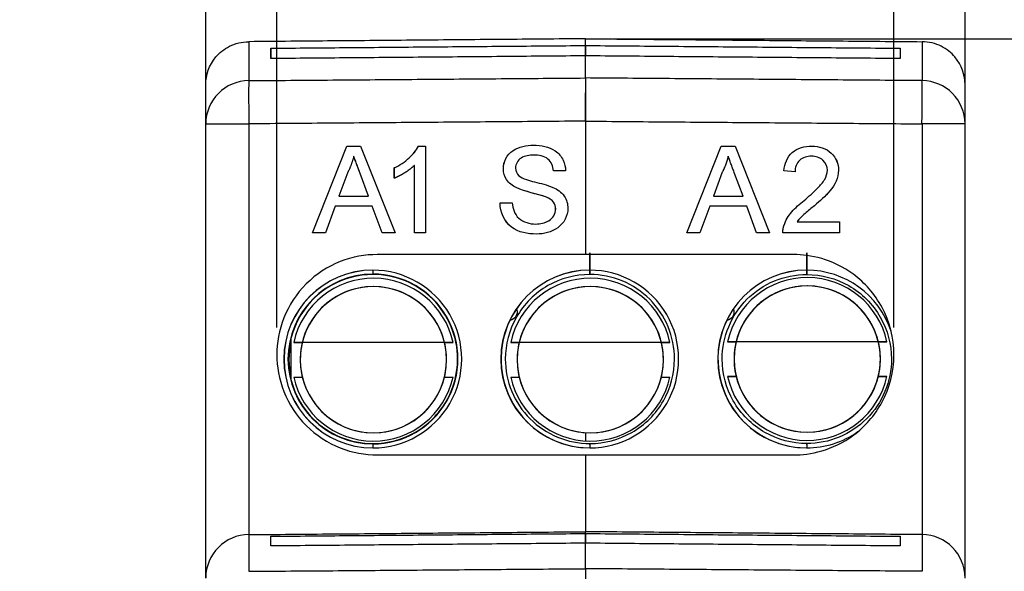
# Model space of a CAD drawing. Header units: millimetres. Extents: x 21 to 304, y 64 to 201.
# Tile 18 of 20: x 237 to 260, y 163 to 176. Entities that reach past the tile are written whole.
import ezdxf

# ---------------------------------------------------------------- set-up
doc = ezdxf.new("R2010")
doc.units = ezdxf.units.MM
doc.header["$MEASUREMENT"] = 0
doc.layers.get('0').update_dxf_attribs({"linetype": 'CONTINUOUS'})
doc.layers.get('Defpoints').update_dxf_attribs({"linetype": 'CONTINUOUS'})
doc.layers.add('View', color=7, linetype='CONTINUOUS')
doc.styles.get("Standard").update_dxf_attribs({"font": 'arial.ttf'})
doc.dimstyles.new('STANDARD2', dxfattribs={"dimscale": 0, "dimtxt": 3, "dimasz": 2.5, "dimexe": 1.25, "dimexo": 0.625, "dimtad": 0, "dimtih": 1, "dimtoh": 1, "dimdsep": 46, "dimtxsty": 'STANDARD', "dimcen": 2.5, "dimadec": 0, "dimazin": 0, "dimtfac": 1, "dimtmove": 0, "dimatfit": 3, "dimfxl": 1, "dimarcsym": 0})

# ---------------------------------------------------------------- blocks, each defined once
blk = doc.blocks.new('*D1')
at = {"color": 0, "linetype": 'ByBlock', "lineweight": -2}
for p, q in [((241.249, 174.185), (241.249, 191.807)), ((258.749, 174.185), (258.749, 191.807)), ((241.249, 190.557), (238.749, 190.557)), ((256.249, 190.557), (243.749, 190.557)), ((243.749, 190.557), (256.249, 190.557))]:
    blk.add_line(p, q, dxfattribs=at)
at = {"color": 0}
for points in [[(243.749, 190.973), (243.749, 190.14), (241.249, 190.557)], [(256.249, 190.14), (256.249, 190.973), (258.749, 190.557)]]:
    blk.add_solid(points, dxfattribs=at)
at = {"layer": 'Defpoints', "color": 0}
for p in [(241.249, 190.557), (241.249, 173.56), (258.749, 173.56)]:
    blk.add_point(p, dxfattribs=at)
at = {"color": 0, "linetype": 'ByBlock', "insert": (226.125, 190.557), "char_height": 3, "attachment_point": 5}
blk.add_mtext('0.689 [17.50]', dxfattribs=at)
blk = doc.blocks.new('*D2')
at = {"color": 0, "linetype": 'ByBlock', "lineweight": -2}
for p, q in [((242.888, 168.857), (242.888, 183.466)), ((257.11, 168.857), (257.11, 183.466)), ((242.888, 182.216), (240.388, 182.216)), ((254.61, 182.216), (245.388, 182.216)), ((245.388, 182.216), (254.61, 182.216))]:
    blk.add_line(p, q, dxfattribs=at)
at = {"color": 0}
for points in [[(245.388, 182.632), (245.388, 181.799), (242.888, 182.216)], [(254.61, 181.799), (254.61, 182.632), (257.11, 182.216)]]:
    blk.add_solid(points, dxfattribs=at)
at = {"layer": 'Defpoints', "color": 0}
for p in [(242.888, 182.216), (242.888, 168.232), (257.11, 168.232)]:
    blk.add_point(p, dxfattribs=at)
at = {"color": 0, "linetype": 'ByBlock', "insert": (227.764, 182.216), "char_height": 3, "attachment_point": 5}
blk.add_mtext('0.560 [14.22]', dxfattribs=at)
blk = doc.blocks.new('*D3')
at = {"color": 0, "linetype": 'ByBlock', "lineweight": -2}
for p, q in [((250.624, 175.524), (294.079, 175.524)), ((292.829, 173.024), (292.829, 140.462)), ((292.829, 88.073), (292.829, 135.369)), ((250.624, 85.573), (294.079, 85.573))]:
    blk.add_line(p, q, dxfattribs=at)
at = {"color": 0}
for points in [[(293.246, 173.024), (292.412, 173.024), (292.829, 175.524)], [(292.412, 88.073), (293.246, 88.073), (292.829, 85.573)]]:
    blk.add_solid(points, dxfattribs=at)
at = {"layer": 'Defpoints', "color": 0}
for p in [(249.999, 175.524), (249.999, 85.573), (292.829, 85.573)]:
    blk.add_point(p, dxfattribs=at)
at = {"color": 0, "linetype": 'ByBlock', "insert": (292.829, 137.915), "char_height": 3, "attachment_point": 5}
blk.add_mtext('3.541 [89.95]', dxfattribs=at)

msp = doc.modelspace()

# ---------------------------------------------------------------- linework, layer by layer
at = {"layer": 'View'}
for p, q in [((242.747, 175.305), (242.747, 175.066)), ((249.999, 175.129), (249.999, 175.368)), ((249.999, 175.368), (249.999, 175.129)), ((257.251, 175.305), (257.251, 175.066)), ((249.999, 173.622), (249.999, 170.543)), ((249.999, 173.622), (249.999, 170.543)), ((241.249, 163.077), (241.249, 173.56)), ((242.24, 173.56), (242.24, 164.081)), ((257.758, 173.56), (257.758, 164.081)), ((258.749, 163.077), (258.749, 173.56)), ((243.706, 171.043), (244.5, 173.043)), ((243.707, 171.043), (244.501, 173.043)), ((244.5, 173.043), (244.819, 173.043)), ((244.501, 173.043), (244.819, 173.043)), ((244.819, 173.043), (245.613, 171.043)), ((246.148, 173.043), (246.313, 173.043)), ((246.149, 173.043), (246.313, 173.043)), ((246.313, 173.043), (246.313, 171.043)), ((252.338, 171.043), (253.132, 173.043)), ((253.132, 173.043), (253.45, 173.043)), ((253.132, 173.043), (253.449, 173.043)), ((253.449, 173.043), (254.243, 171.043)), ((253.45, 173.043), (254.244, 171.043)), ((244.66, 172.812), (244.659, 172.812)), ((248.814, 172.838), (248.814, 172.838)), ((253.29, 172.812), (253.291, 172.812)), ((255.211, 172.812), (255.211, 172.812)), ((245.595, 172.307), (245.595, 172.543)), ((245.596, 172.543), (245.595, 172.543)), ((245.596, 172.307), (245.596, 172.543)), ((246.057, 171.043), (246.057, 172.602)), ((246.058, 172.602), (246.057, 172.602)), ((246.058, 171.043), (246.058, 172.602)), ((248.109, 172.521), (248.108, 172.521)), ((255.832, 172.491), (255.832, 172.491)), ((244.523, 172.443), (244.318, 171.889)), ((245.001, 171.889), (244.806, 172.415)), ((244.807, 172.415), (244.806, 172.415)), ((245.002, 171.889), (244.807, 172.415)), ((249.544, 172.479), (249.262, 172.479)), ((249.544, 172.479), (249.263, 172.479)), ((253.153, 172.443), (252.949, 171.889)), ((253.154, 172.443), (252.95, 171.889)), ((253.153, 172.443), (253.154, 172.443)), ((253.632, 171.889), (253.438, 172.415)), ((254.832, 172.454), (254.576, 172.479)), ((248.404, 172.089), (248.403, 172.089)), ((244.318, 171.889), (245.001, 171.889)), ((245.002, 171.889), (245.001, 171.889)), ((249.101, 171.867), (249.1, 171.867)), ((252.949, 171.889), (252.95, 171.889)), ((252.95, 171.889), (253.632, 171.889)), ((244.233, 171.659), (244.006, 171.043)), ((245.086, 171.659), (244.233, 171.659)), ((245.313, 171.043), (245.086, 171.659)), ((245.087, 171.659), (245.086, 171.659)), ((245.314, 171.043), (245.087, 171.659)), ((248.031, 171.736), (248.313, 171.736)), ((248.032, 171.736), (248.313, 171.736)), ((249.314, 171.597), (249.313, 171.597)), ((252.864, 171.659), (252.636, 171.043)), ((252.865, 171.659), (252.637, 171.043)), ((252.864, 171.659), (252.865, 171.659)), ((253.717, 171.659), (252.865, 171.659)), ((253.945, 171.043), (253.717, 171.659)), ((255.277, 171.671), (255.278, 171.671)), ((248.857, 171.248), (248.856, 171.248)), ((254.879, 171.3), (254.88, 171.3)), ((254.88, 171.3), (255.858, 171.3)), ((255.857, 171.3), (255.857, 171.043)), ((255.858, 171.3), (255.858, 171.043)), ((244.006, 171.043), (243.706, 171.043)), ((244.006, 171.043), (243.707, 171.043)), ((245.613, 171.043), (245.313, 171.043)), ((245.613, 171.043), (245.314, 171.043)), ((246.313, 171.043), (246.057, 171.043)), ((246.313, 171.043), (246.058, 171.043)), ((252.637, 171.043), (252.338, 171.043)), ((252.636, 171.043), (252.338, 171.043)), ((254.244, 171.043), (253.945, 171.043)), ((254.243, 171.043), (253.945, 171.043)), ((255.858, 171.043), (254.55, 171.043)), ((255.857, 171.043), (254.55, 171.043)), ((249.999, 170.543), (245.199, 170.543)), ((254.799, 170.543), (249.999, 170.543)), ((243.208, 168.518), (243.213, 168.518)), ((243.208, 168.518), (243.213, 168.518)), ((243.208, 168.518), (243.213, 168.518)), ((243.213, 168.612), (243.213, 167.654)), ((243.213, 168.612), (243.213, 167.654)), ((243.213, 168.612), (243.213, 167.654)), ((243.473, 168.518), (243.277, 168.518)), ((243.473, 168.518), (243.277, 168.518)), ((243.473, 168.518), (243.277, 168.518)), ((246.751, 168.518), (243.473, 168.518)), ((246.751, 168.518), (243.473, 168.518)), ((246.751, 168.518), (243.473, 168.518)), ((246.949, 168.518), (246.751, 168.518)), ((246.949, 168.518), (246.751, 168.518)), ((246.949, 168.518), (246.751, 168.518)), ((248.473, 168.518), (248.277, 168.518)), ((248.473, 168.518), (248.277, 168.518)), ((248.473, 168.518), (248.277, 168.518)), ((251.751, 168.518), (248.473, 168.518)), ((251.751, 168.518), (248.473, 168.518)), ((251.751, 168.518), (248.473, 168.518)), ((251.948, 168.518), (251.751, 168.518)), ((251.948, 168.518), (251.751, 168.518)), ((251.948, 168.518), (251.751, 168.518)), ((253.473, 168.533), (253.277, 168.533)), ((253.473, 168.533), (253.277, 168.533)), ((253.473, 168.533), (253.277, 168.533)), ((256.75, 168.533), (253.473, 168.533)), ((256.75, 168.533), (253.473, 168.533)), ((256.75, 168.533), (253.473, 168.533)), ((256.948, 168.533), (256.75, 168.533)), ((256.948, 168.533), (256.75, 168.533)), ((256.948, 168.533), (256.75, 168.533)), ((243.208, 167.718), (243.213, 167.718)), ((243.208, 167.718), (243.213, 167.718)), ((243.208, 167.718), (243.213, 167.718)), ((243.277, 167.718), (243.473, 167.718)), ((243.277, 167.718), (243.473, 167.718)), ((246.751, 167.718), (246.949, 167.718)), ((246.751, 167.718), (246.949, 167.718)), ((248.277, 167.718), (248.473, 167.718)), ((248.277, 167.718), (248.473, 167.718)), ((251.751, 167.718), (251.948, 167.718)), ((251.751, 167.718), (251.948, 167.718)), ((253.277, 167.733), (253.473, 167.733)), ((253.277, 167.733), (253.473, 167.733)), ((256.75, 167.733), (256.948, 167.733)), ((256.75, 167.733), (256.948, 167.733)), ((249.999, 166.435), (249.999, 166.243)), ((249.999, 166.435), (249.999, 166.243)), ((245.099, 166.083), (245.099, 166.083)), ((245.099, 166.083), (245.099, 166.083)), ((245.199, 165.92), (249.999, 165.92)), ((249.999, 165.92), (254.799, 165.92)), ((249.999, 165.92), (249.999, 164.148)), ((249.999, 165.92), (249.999, 164.148)), ((250.099, 166.083), (250.099, 166.083)), ((250.099, 166.083), (250.099, 166.083)), ((255.099, 166.083), (255.099, 166.083)), ((255.099, 166.083), (255.099, 166.083)), ((242.24, 164.081), (249.999, 164.148)), ((257.758, 164.081), (249.999, 164.148)), ((249.999, 163.883), (249.999, 164.107)), ((249.999, 164.107), (249.999, 163.883))]:
    msp.add_line(p, q, dxfattribs=at)
for centre, start, end in [((242.249, 163.081), 90.5, 180), ((257.749, 163.081), 0, 89.5)]:
    msp.add_arc(centre, 1, start, end, dxfattribs=at)
for centre, major_axis, ratio, start_param, end_param in [((242.249, 173.56), (1, 0), 0.997184, -4.70366, -3.14159), ((242.249, 173.56), (-0.008, 1), 0.008726, -6.20812, -4.71246), ((257.749, 173.56), (0.008, 1), 0.008726, 4.71246, 6.20812), ((257.749, 173.56), (-1, 0), 0.997184, 3.14159, 4.70366), ((250.103, 170.333), (0, -0.25), 0.007854, 0, 6.28318), ((250.103, 170.333), (0, -0.25), 0.007854, 0, 6.28318), ((255.103, 170.333), (0, 0.25), 0.007854, 0, 6.28318), ((255.103, 170.333), (0, 0.25), 0.007854, 0, 6.28318), ((245.099, 168.133), (0, 2.05), 0.999969, 0, 3.14159), ((245.099, 168.133), (0, 2.05), 0.999969, 0, 3.14159), ((245.099, 168.133), (0, 2.05), 0.999969, 0, 3.14159), ((245.102, 168.133), (0, -2.05), 0.999969, -3.14102, -0.000575), ((245.102, 168.133), (0, -2.05), 0.999969, -3.14102, -0.000575), ((245.102, 168.133), (0, -2.05), 0.999969, -3.14102, -0.000575), ((245.103, 168.133), (0, 1.959), 0.999969, 0, 3.14159), ((245.103, 168.133), (0, 1.959), 0.999969, 0, 3.14159), ((245.103, 168.133), (0, 1.959), 0.999969, 0, 3.14159), ((245.113, 168.118), (0, 1.879), 0.999969, 6.27632, 7.639425), ((245.113, 168.118), (0, 1.879), 0.999969, 6.27632, 7.639425), ((245.113, 168.118), (0, 1.879), 0.999969, 6.27632, 7.639425), ((245.099, 168.133), (0, 2.05), 0.999969, 3.14159, 6.283185), ((245.099, 168.133), (0, 2.05), 0.999969, 3.14159, 6.283185), ((245.099, 168.133), (0, 2.05), 0.999969, 3.14159, 6.283185), ((245.103, 170.333), (0, -0.25), 0.007854, 5.35589, 6.02064), ((245.103, 170.333), (0, -0.25), 0.007854, 5.35589, 6.02064), ((245.103, 170.333), (0, -0.25), 0.007854, 5.35589, 6.02064), ((245.103, 170.333), (0, 0.25), 0.007854, -3.40414, -3.14159), ((245.103, 170.333), (0, 0.25), 0.007854, -3.40414, -3.14159), ((245.103, 170.333), (0, 0.25), 0.007854, -3.40414, -3.14159), ((245.103, 168.133), (0, 1.959), 0.999969, 3.14159, 6.283185), ((245.103, 168.133), (0, 1.959), 0.999969, 3.14159, 6.283185), ((245.103, 168.133), (0, 1.959), 0.999969, 3.14159, 6.283185), ((245.103, 170.333), (0, 0.25), 0.007854, -3.14159, -2.87905), ((245.103, 170.333), (0, 0.25), 0.007854, -2.21431, -2.2143), ((245.103, 170.333), (0, 0.25), 0.007854, -2.21431, -2.2143), ((245.103, 170.333), (0, 0.25), 0.007854, -2.21431, -2.2143), ((245.113, 168.118), (0, 1.879), 0.999969, 4.92695, 6.27632), ((245.113, 168.118), (0, 1.879), 0.999969, 4.92695, 6.27632), ((245.113, 168.118), (0, 1.879), 0.999969, 4.92695, 6.27632), ((250.099, 168.133), (0, 2.05), 0.999969, 0, 3.14159), ((250.099, 168.133), (0, 2.05), 0.999969, 0, 3.14159), ((250.099, 168.133), (0, 2.05), 0.999969, 0, 3.14159), ((250.102, 168.133), (0, 2.05), 0.999969, 0.000575, 3.14102), ((250.102, 168.133), (0, 2.05), 0.999969, 0.000575, 3.14102), ((250.102, 168.133), (0, 2.05), 0.999969, 0.000575, 3.14102), ((250.113, 168.118), (0, 1.879), 0.999969, 6.27632, 7.639425), ((250.113, 168.118), (0, 1.879), 0.999969, 6.27632, 7.639425), ((250.113, 168.118), (0, 1.879), 0.999969, 6.27632, 7.639425), ((250.099, 168.133), (0, 2.05), 0.999969, 3.14159, 6.283185), ((250.099, 168.133), (0, 2.05), 0.999969, 3.14159, 6.283185), ((250.099, 168.133), (0, 2.05), 0.999969, 3.14159, 6.283185), ((250.103, 170.333), (0, -0.25), 0.007854, 5.35589, 6.283185), ((250.103, 170.333), (0, -0.25), 0.007854, 0.927283, 0.927295), ((250.113, 168.118), (0, 1.879), 0.999969, 4.92695, 6.27632), ((250.113, 168.118), (0, 1.879), 0.999969, 4.92695, 6.27632), ((250.113, 168.118), (0, 1.879), 0.999969, 4.92695, 6.27632), ((255.099, 168.133), (0, 2.05), 0.999969, 0, 3.14159), ((255.099, 168.133), (0, 2.05), 0.999969, 0, 3.14159), ((255.099, 168.133), (0, 2.05), 0.999969, 0, 3.14159), ((255.101, 168.133), (0, -2.05), 0.999969, -3.14102, -0.000575), ((255.101, 168.133), (0, -2.05), 0.999969, -3.14102, -0.000575), ((255.101, 168.133), (0, -2.05), 0.999969, -3.14102, -0.000575), ((255.113, 168.133), (0, 1.879), 0.999969, 6.27632, 7.639425), ((255.113, 168.133), (0, 1.879), 0.999969, 6.27632, 7.639425), ((255.113, 168.133), (0, 1.879), 0.999969, 6.27632, 7.639425), ((255.099, 168.133), (0, 2.05), 0.999969, 5.03153, 6.283185), ((255.099, 168.133), (0, 2.05), 0.999969, 5.03153, 6.283185), ((255.099, 168.133), (0, 2.05), 0.999969, 5.03153, 6.283185), ((255.103, 170.333), (0, 0.25), 0.007854, -4.06889, -3.14159), ((255.103, 170.333), (0, 0.25), 0.007854, -2.21431, -2.2143), ((255.113, 168.133), (0, 1.879), 0.999969, 4.92695, 6.27632), ((255.113, 168.133), (0, 1.879), 0.999969, 4.92695, 6.27632), ((255.113, 168.133), (0, 1.879), 0.999969, 4.92695, 6.27632), ((245.112, 168.118), (0, -1.687), 0.999969, -4.95177, -1.33141), ((245.112, 168.118), (0, -1.687), 0.999969, -4.95177, -1.33141), ((245.112, 168.118), (0, -1.687), 0.999969, -4.95177, -1.33141), ((245.112, 168.118), (0, -1.687), 0.999969, 0, 6.28318), ((245.112, 168.118), (0, -1.687), 0.999969, 0, 6.28318), ((245.112, 168.118), (0, -1.687), 0.999969, 0, 6.28318), ((245.112, 168.118), (0, -1.687), 0.999969, 0, 6.28318), ((245.112, 168.118), (0, -1.687), 0.999969, -3.14846, -1.81018), ((245.112, 168.118), (0, -1.687), 0.999969, -3.14846, -1.81018), ((245.112, 168.118), (0, -1.687), 0.999969, -3.14846, -1.81018), ((245.112, 168.118), (0, -1.687), 0.999969, -4.473, -3.14846), ((245.112, 168.118), (0, -1.687), 0.999969, -4.473, -3.14846), ((245.112, 168.118), (0, -1.687), 0.999969, -4.473, -3.14846), ((250.112, 168.118), (0, -1.687), 0.999969, -4.95177, -1.33141), ((250.112, 168.118), (0, -1.687), 0.999969, -4.95177, -1.33141), ((250.112, 168.118), (0, -1.687), 0.999969, -4.95177, -1.33141), ((250.112, 168.118), (0, -1.687), 0.999969, 0, 6.28318), ((250.112, 168.118), (0, -1.687), 0.999969, 0, 6.28318), ((250.112, 168.118), (0, -1.687), 0.999969, 0, 6.28318), ((250.112, 168.118), (0, -1.687), 0.999969, 0, 6.28318), ((250.112, 168.118), (0, -1.687), 0.999969, -3.14846, -1.81018), ((250.112, 168.118), (0, -1.687), 0.999969, -3.14846, -1.81018), ((250.112, 168.118), (0, -1.687), 0.999969, -3.14846, -1.81018), ((250.112, 168.118), (0, -1.687), 0.999969, -4.473, -3.14846), ((250.112, 168.118), (0, -1.687), 0.999969, -4.473, -3.14846), ((250.112, 168.118), (0, -1.687), 0.999969, -4.473, -3.14846), ((255.112, 168.133), (0, -1.687), 0.999969, -4.95177, -1.33141), ((255.112, 168.133), (0, -1.687), 0.999969, -4.95177, -1.33141), ((255.112, 168.133), (0, -1.687), 0.999969, -4.92695, -1.35624), ((255.112, 168.133), (0, -1.687), 0.999969, 0, 6.28318), ((255.112, 168.133), (0, -1.687), 0.999969, 0, 6.28318), ((255.112, 168.133), (0, -1.687), 0.999969, -3.14846, -1.81018), ((255.112, 168.133), (0, -1.687), 0.999969, -3.14846, -1.81018), ((255.112, 168.133), (0, -1.687), 0.999969, -3.14846, -1.81018), ((255.112, 168.133), (0, -1.687), 0.999969, -4.473, -3.14846), ((255.112, 168.133), (0, -1.687), 0.999969, -4.473, -3.14846), ((255.112, 168.133), (0, -1.687), 0.999969, -4.473, -3.14846), ((250.105, 168.133), (0, -2.05), 0.999969, -2.01852, -0.075878), ((250.105, 168.133), (0, -2.05), 0.999969, -2.01852, -0.075878), ((255.105, 168.133), (0, 2.05), 0.999969, 1.12308, 3.06571), ((255.105, 168.133), (0, 2.05), 0.999969, 1.12308, 3.06571), ((245.118, 168.118), (0, -1.951), 0.999969, -1.77726, -1.36433), ((245.118, 168.118), (0, -1.951), 0.999969, -1.77726, -1.36433), ((245.118, 168.118), (0, -1.951), 0.999969, -1.77726, -1.36433), ((245.119, 168.118), (0, 1.968), 0.999969, 1.32032, 1.44967), ((245.119, 168.118), (0, 1.968), 0.999969, 1.32032, 1.44967), ((245.119, 168.118), (0, 1.968), 0.999969, 1.32032, 1.44967), ((245.113, 168.118), (0, 1.879), 0.999969, 1.78535, 3.13473), ((245.113, 168.118), (0, 1.879), 0.999969, 1.78535, 3.13473), ((245.113, 168.118), (0, 1.879), 0.999969, 1.78535, 3.13473), ((245.112, 168.118), (0, -1.687), 0.999969, -1.33141, 0), ((245.112, 168.118), (0, -1.687), 0.999969, -1.33141, 0), ((245.112, 168.118), (0, -1.687), 0.999969, -1.33141, 0), ((245.113, 168.118), (0, 1.879), 0.999969, 3.13473, 4.49783), ((245.113, 168.118), (0, 1.879), 0.999969, 3.13473, 4.49783), ((245.113, 168.118), (0, 1.879), 0.999969, 3.13473, 4.49783), ((245.112, 168.118), (0, -1.687), 0.999969, -6.28319, -4.95177), ((245.112, 168.118), (0, -1.687), 0.999969, -6.28319, -4.95177), ((245.112, 168.118), (0, -1.687), 0.999969, -6.28319, -4.95177), ((245.112, 168.118), (0, -1.687), 0.999969, -4.95177, -4.92695), ((250.113, 168.118), (0, 1.879), 0.999969, 1.78535, 3.13473), ((250.113, 168.118), (0, 1.879), 0.999969, 1.78535, 3.13473), ((250.113, 168.118), (0, 1.879), 0.999969, 1.78535, 3.13473), ((250.112, 168.118), (0, -1.687), 0.999969, -1.33141, 0), ((250.112, 168.118), (0, -1.687), 0.999969, -1.33141, 0), ((250.112, 168.118), (0, -1.687), 0.999969, -1.33141, 0), ((250.113, 168.118), (0, 1.879), 0.999969, 3.13473, 4.49783), ((250.113, 168.118), (0, 1.879), 0.999969, 3.13473, 4.49783), ((250.113, 168.118), (0, 1.879), 0.999969, 3.13473, 4.49783), ((250.112, 168.118), (0, -1.687), 0.999969, 0, 1.331415), ((250.112, 168.118), (0, -1.687), 0.999969, -6.28319, -4.95177), ((250.112, 168.118), (0, -1.687), 0.999969, -6.28319, -4.95177), ((250.112, 168.118), (0, -1.687), 0.999969, -4.95177, -4.92695), ((255.113, 168.133), (0, 1.879), 0.999969, 1.78535, 3.13473), ((255.113, 168.133), (0, 1.879), 0.999969, 1.78535, 3.13473), ((255.113, 168.133), (0, 1.879), 0.999969, 1.78535, 3.13473), ((255.112, 168.133), (0, -1.687), 0.999969, -1.35624, 0), ((255.112, 168.133), (0, -1.687), 0.999969, -1.33141, 0), ((255.112, 168.133), (0, -1.687), 0.999969, -1.33141, 0), ((255.113, 168.133), (0, 1.879), 0.999969, 3.13473, 4.49783), ((255.113, 168.133), (0, 1.879), 0.999969, 3.13473, 4.49783), ((255.113, 168.133), (0, 1.879), 0.999969, 3.13473, 4.49783), ((255.112, 168.133), (0, -1.687), 0.999969, 0, 1.356235), ((255.112, 168.133), (0, -1.687), 0.999969, 0, 1.331415), ((255.112, 168.133), (0, -1.687), 0.999969, 0, 1.331415), ((255.099, 168.133), (0, 2.05), 0.999969, 3.14159, 3.75555), ((255.099, 168.133), (0, 2.05), 0.999969, 3.14159, 3.75555), ((255.099, 168.133), (0, 2.05), 0.999969, 3.14159, 3.75555), ((245.103, 165.933), (0, -0.25), 0.007854, 3.40414, 4.06889), ((245.103, 165.933), (0, -0.25), 0.007854, 3.40414, 4.06889), ((245.103, 165.933), (0, -0.25), 0.007854, 3.40414, 4.06889), ((245.103, 165.933), (0, 0.25), 0.007854, 0, 0.262545), ((245.103, 165.933), (0, 0.25), 0.007854, 0, 0.262545), ((245.103, 165.933), (0, 0.25), 0.007854, 0, 0.262545), ((245.103, 165.933), (0, 0.25), 0.007854, -0.402716, 0), ((245.103, 165.933), (0, 0.25), 0.007854, -0.402716, 0), ((250.103, 165.933), (0, -0.25), 0.007854, 2.73888, 4.06889), ((250.103, 165.933), (0, -0.25), 0.007854, 2.73888, 4.06889), ((250.103, 165.933), (0, -0.25), 0.007854, 2.73888, 4.06889), ((250.103, 165.933), (0, -0.25), 0.007854, 3.14159, 4.06889), ((250.103, 165.933), (0, -0.25), 0.007854, 2.73888, 3.14159), ((255.103, 165.933), (0, 0.25), 0.007854, -0.402716, 0.927295), ((255.103, 165.933), (0, 0.25), 0.007854, -0.402716, 0.927295), ((255.103, 165.933), (0, 0.25), 0.007854, -0.402716, 0.927295), ((255.103, 165.933), (0, 0.25), 0.007854, 0, 0.927295)]:
    msp.add_ellipse(centre, major_axis=major_axis, ratio=ratio, start_param=start_param, end_param=end_param, dxfattribs=at)
for points, degree, knots in [([(241.249, 174.467), (241.249, 174.688), (241.321, 174.91), (241.483, 175.103), (241.563, 175.2), (241.668, 175.283), (241.798, 175.35), (241.928, 175.415), (242.081, 175.455), (242.24, 175.456)], 3, [0, 0, 0, 0, 0.000933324, 0.000933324, 0.000933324, 0.00139999, 0.00139999, 0.00139999, 0.00186665, 0.00186665, 0.00186665, 0.00186665]), ([(258.749, 174.467), (258.749, 174.688), (258.677, 174.91), (258.515, 175.103), (258.435, 175.2), (258.33, 175.283), (258.2, 175.35), (258.07, 175.415), (257.917, 175.455), (257.758, 175.456)], 3, [0, 0, 0, 0, 0.000933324, 0.000933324, 0.000933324, 0.00139999, 0.00139999, 0.00139999, 0.00186665, 0.00186665, 0.00186665, 0.00186665]), ([(249.999, 174.619), (249.999, 174.602), (249.999, 174.486), (249.999, 174.303), (249.999, 174.12), (249.999, 173.874), (249.999, 173.622)], 3, [0, 0, 0, 0, 0.000743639, 0.000743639, 0.000743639, 0.00148728, 0.00148728, 0.00148728, 0.00148728]), ([(249.999, 174.619), (249.999, 174.602), (249.999, 174.486), (249.999, 174.303), (249.999, 174.12), (249.999, 173.874), (249.999, 173.622)], 3, [0, 0, 0, 0, 0.000743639, 0.000743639, 0.000743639, 0.00148728, 0.00148728, 0.00148728, 0.00148728]), ([(249.999, 174.272), (249.999, 174.271), (249.999, 174.27), (249.999, 174.268), (249.999, 174.262), (249.999, 174.251), (249.999, 174.236), (249.999, 174.219), (249.999, 174.198), (249.999, 174.173), (249.999, 174.146), (249.999, 174.116), (249.999, 174.082), (249.999, 173.961), (249.999, 173.793), (249.999, 173.622)], 3, [0, 0, 0, 0, 0.112201, 0.112201, 0.112201, 0.336603, 0.336603, 0.336603, 0.561006, 0.561006, 0.561006, 0.785408, 0.785408, 0.785408, 1.57082, 1.57082, 1.57082, 1.57082]), ([(249.999, 173.622), (249.999, 173.78), (249.999, 173.935), (249.999, 174.047), (249.999, 174.062), (249.999, 174.077), (249.999, 174.091), (249.999, 174.119), (249.999, 174.142), (249.999, 174.163), (249.999, 174.181), (249.999, 174.196), (249.999, 174.207), (249.999, 174.216), (249.999, 174.221), (249.999, 174.222)], 3, [4.71237, 4.71237, 4.71237, 4.71237, 5.49778, 5.49778, 5.49778, 5.60998, 5.60998, 5.60998, 5.83438, 5.83438, 5.83438, 6.05878, 6.05878, 6.05878, 6.28319, 6.28319, 6.28319, 6.28319]), ([(241.249, 173.56), (241.251, 173.56), (241.253, 173.56), (241.255, 173.56), (241.261, 173.56), (241.268, 173.56), (241.274, 173.56), (241.284, 173.56), (241.294, 173.56), (241.305, 173.56), (241.319, 173.56), (241.333, 173.56), (241.347, 173.56), (241.365, 173.56), (241.383, 173.56), (241.401, 173.56), (241.422, 173.56), (241.443, 173.56), (241.465, 173.56), (241.49, 173.56), (241.514, 173.56), (241.539, 173.56), (241.566, 173.56), (241.594, 173.56), (241.622, 173.56), (241.681, 173.56), (241.743, 173.56), (241.81, 173.56), (241.944, 173.56), (242.091, 173.56), (242.24, 173.56)], 3, [1.5708, 1.5708, 1.5708, 1.5708, 1.68237, 1.68237, 1.68237, 1.79395, 1.79395, 1.79395, 1.90553, 1.90553, 1.90553, 2.0171, 2.0171, 2.0171, 2.12868, 2.12868, 2.12868, 2.24025, 2.24025, 2.24025, 2.35183, 2.35183, 2.35183, 2.46341, 2.46341, 2.46341, 2.68656, 2.68656, 2.68656, 3.13287, 3.13287, 3.13287, 3.13287]), ([(258.749, 173.56), (258.747, 173.56), (258.745, 173.56), (258.743, 173.56), (258.737, 173.56), (258.73, 173.56), (258.724, 173.56), (258.714, 173.56), (258.704, 173.56), (258.694, 173.56), (258.679, 173.56), (258.665, 173.56), (258.651, 173.56), (258.633, 173.56), (258.615, 173.56), (258.597, 173.56), (258.576, 173.56), (258.555, 173.56), (258.533, 173.56), (258.509, 173.56), (258.484, 173.56), (258.459, 173.56), (258.432, 173.56), (258.404, 173.56), (258.376, 173.56), (258.317, 173.56), (258.255, 173.56), (258.189, 173.56), (258.054, 173.56), (257.907, 173.56), (257.758, 173.56)], 3, [1.5708, 1.5708, 1.5708, 1.5708, 1.68237, 1.68237, 1.68237, 1.79395, 1.79395, 1.79395, 1.90553, 1.90553, 1.90553, 2.0171, 2.0171, 2.0171, 2.12868, 2.12868, 2.12868, 2.24025, 2.24025, 2.24025, 2.35183, 2.35183, 2.35183, 2.46341, 2.46341, 2.46341, 2.68656, 2.68656, 2.68656, 3.13287, 3.13287, 3.13287, 3.13287]), ([(245.595, 172.543), (245.722, 172.604), (245.836, 172.682), (245.939, 172.777), (246.022, 172.854), (246.098, 172.941), (246.148, 173.043)], 3, [0, 0, 0, 0, 0.551215, 0.551215, 0.551215, 1, 1, 1, 1]), ([(245.596, 172.543), (245.722, 172.604), (245.837, 172.682), (245.94, 172.777), (246.023, 172.854), (246.099, 172.941), (246.149, 173.043)], 3, [0, 0, 0, 0, 0.551215, 0.551215, 0.551215, 1, 1, 1, 1]), ([(248.108, 172.521), (248.107, 172.686), (248.192, 172.85), (248.329, 172.941), (248.468, 173.034), (248.638, 173.068), (248.802, 173.069)], 3, [0, 0, 0, 0, 0.498448, 0.498448, 0.498448, 1, 1, 1, 1]), ([(248.109, 172.521), (248.108, 172.686), (248.193, 172.85), (248.33, 172.941), (248.468, 173.034), (248.638, 173.068), (248.803, 173.069)], 3, [0, 0, 0, 0, 0.498448, 0.498448, 0.498448, 0.999601, 0.999601, 0.999601, 0.999601]), ([(248.802, 173.069), (248.977, 173.069), (249.158, 173.036), (249.304, 172.936), (249.383, 172.882), (249.446, 172.806), (249.487, 172.72), (249.522, 172.643), (249.541, 172.563), (249.544, 172.479)], 3, [0, 0, 0, 0, 0.495932, 0.495932, 0.495932, 0.765932, 0.765932, 0.765932, 1, 1, 1, 1]), ([(254.576, 172.479), (254.589, 172.635), (254.646, 172.795), (254.768, 172.899), (254.891, 173.006), (255.058, 173.044), (255.217, 173.043)], 3, [0, 0, 0, 0, 0.495777, 0.495777, 0.495777, 1, 1, 1, 1]), ([(255.217, 173.043), (255.379, 173.045), (255.548, 173), (255.667, 172.885), (255.775, 172.785), (255.835, 172.638), (255.832, 172.491)], 3, [0, 0, 0, 0, 0.526587, 0.526587, 0.526587, 1, 1, 1, 1]), ([(255.217, 173.043), (255.378, 173.045), (255.548, 173), (255.666, 172.885), (255.774, 172.785), (255.834, 172.638), (255.832, 172.491)], 3, [0.0005146, 0.0005146, 0.0005146, 0.0005146, 0.526587, 0.526587, 0.526587, 1, 1, 1, 1]), ([(248.814, 172.838), (248.712, 172.837), (248.606, 172.827), (248.518, 172.771), (248.442, 172.721), (248.388, 172.633), (248.39, 172.54)], 3, [0, 0, 0, 0, 0.526546, 0.526546, 0.526546, 1, 1, 1, 1]), ([(249.262, 172.479), (249.252, 172.579), (249.214, 172.682), (249.134, 172.748), (249.045, 172.821), (248.925, 172.837), (248.814, 172.838)], 3, [0, 0, 0, 0, 0.472667, 0.472667, 0.472667, 1, 1, 1, 1]), ([(249.263, 172.479), (249.253, 172.579), (249.215, 172.682), (249.135, 172.748), (249.046, 172.821), (248.926, 172.837), (248.814, 172.838)], 3, [0, 0, 0, 0, 0.472667, 0.472667, 0.472667, 1, 1, 1, 1]), ([(255.211, 172.812), (255.112, 172.813), (255.009, 172.786), (254.936, 172.718), (254.862, 172.652), (254.831, 172.55), (254.832, 172.454)], 3, [0, 0, 0, 0, 0.504704, 0.504704, 0.504704, 0.999853, 0.999853, 0.999853, 0.999853]), ([(255.211, 172.812), (255.113, 172.813), (255.01, 172.786), (254.937, 172.718), (254.863, 172.652), (254.832, 172.55), (254.832, 172.454)], 3, [0, 0, 0, 0, 0.504704, 0.504704, 0.504704, 1, 1, 1, 1]), ([(255.576, 172.489), (255.578, 172.576), (255.54, 172.661), (255.475, 172.719), (255.405, 172.786), (255.306, 172.813), (255.211, 172.812)], 3, [0, 0, 0, 0, 0.474989, 0.474989, 0.474989, 1, 1, 1, 1]), ([(246.057, 172.602), (245.957, 172.505), (245.838, 172.433), (245.723, 172.359), (245.595, 172.307)], 2, [0, 0, 0, 0.502156, 0.502156, 1, 1, 1]), ([(248.403, 172.089), (248.317, 172.133), (248.235, 172.192), (248.181, 172.274), (248.132, 172.349), (248.108, 172.432), (248.108, 172.521)], 3, [0, 0, 0, 0, 0.528096, 0.528096, 0.528096, 1, 1, 1, 1]), ([(248.404, 172.089), (248.318, 172.133), (248.236, 172.192), (248.182, 172.274), (248.133, 172.349), (248.109, 172.432), (248.109, 172.521)], 3, [0, 0, 0, 0, 0.528096, 0.528096, 0.528096, 1, 1, 1, 1]), ([(255.038, 171.791), (255.149, 171.882), (255.255, 171.979), (255.356, 172.08), (255.418, 172.14), (255.471, 172.206), (255.515, 172.279), (255.551, 172.343), (255.576, 172.415), (255.576, 172.489)], 3, [0, 0, 0, 0, 0.474273, 0.474273, 0.474273, 0.756056, 0.756056, 0.756056, 1, 1, 1, 1]), ([(255.832, 172.491), (255.833, 172.313), (255.75, 172.147), (255.636, 172.014), (255.529, 171.887), (255.403, 171.778), (255.277, 171.671)], 3, [0, 0, 0, 0, 0.51396, 0.51396, 0.51396, 1, 1, 1, 1]), ([(255.832, 172.491), (255.834, 172.313), (255.751, 172.147), (255.637, 172.014), (255.53, 171.887), (255.403, 171.778), (255.278, 171.671)], 3, [0, 0, 0, 0, 0.51396, 0.51396, 0.51396, 1, 1, 1, 1]), ([(248.462, 172.363), (248.512, 172.319), (248.576, 172.297), (248.638, 172.275), (248.701, 172.254), (248.764, 172.236), (248.829, 172.221), (248.97, 172.185), (249.113, 172.151), (249.248, 172.095)], 3, [0, 0, 0, 0, 0.237347, 0.237347, 0.237347, 0.474787, 0.474787, 0.474787, 1, 1, 1, 1]), ([(249.248, 172.095), (249.349, 172.049), (249.446, 171.985), (249.51, 171.893), (249.568, 171.811), (249.596, 171.71), (249.595, 171.611)], 3, [0, 0, 0, 0, 0.528417, 0.528417, 0.528417, 1, 1, 1, 1]), ([(249.313, 171.597), (249.314, 171.655), (249.297, 171.707), (249.264, 171.754), (249.224, 171.808), (249.162, 171.842), (249.1, 171.867)], 3, [0, 0, 0, 0, 0.451485, 0.451485, 0.451485, 1, 1, 1, 1]), ([(249.314, 171.597), (249.315, 171.655), (249.298, 171.707), (249.265, 171.754), (249.224, 171.808), (249.162, 171.842), (249.101, 171.867)], 3, [0, 0, 0, 0, 0.451485, 0.451485, 0.451485, 1, 1, 1, 1]), ([(248.869, 171.018), (248.67, 171.017), (248.459, 171.053), (248.298, 171.177), (248.126, 171.307), (248.034, 171.523), (248.031, 171.736)], 3, [0, 0, 0, 0, 0.48531, 0.48531, 0.48531, 1, 1, 1, 1]), ([(248.869, 171.018), (248.67, 171.017), (248.46, 171.053), (248.298, 171.177), (248.127, 171.307), (248.035, 171.523), (248.032, 171.736)], 3, [0.0005208, 0.0005208, 0.0005208, 0.0005208, 0.48531, 0.48531, 0.48531, 1, 1, 1, 1]), ([(248.313, 171.736), (248.326, 171.607), (248.364, 171.471), (248.465, 171.383), (248.572, 171.29), (248.716, 171.247), (248.856, 171.248)], 3, [0, 0, 0, 0, 0.481455, 0.481455, 0.481455, 1, 1, 1, 1]), ([(248.856, 171.248), (248.959, 171.248), (249.064, 171.269), (249.152, 171.322), (249.249, 171.378), (249.313, 171.486), (249.313, 171.597)], 3, [0, 0, 0, 0, 0.481199, 0.481199, 0.481199, 1, 1, 1, 1]), ([(248.857, 171.248), (248.96, 171.248), (249.065, 171.269), (249.153, 171.322), (249.25, 171.378), (249.314, 171.486), (249.314, 171.597)], 3, [0, 0, 0, 0, 0.481199, 0.481199, 0.481199, 1, 1, 1, 1]), ([(249.595, 171.611), (249.596, 171.435), (249.504, 171.264), (249.362, 171.162), (249.22, 171.06), (249.042, 171.017), (248.869, 171.018)], 3, [0, 0, 0, 0, 0.500819, 0.500819, 0.500819, 1, 1, 1, 1]), ([(254.577, 171.221), (254.615, 171.334), (254.678, 171.438), (254.756, 171.529), (254.841, 171.625), (254.936, 171.713), (255.038, 171.791)], 3, [0, 0, 0, 0, 0.480675, 0.480675, 0.480675, 1, 1, 1, 1]), ([(255.277, 171.671), (255.205, 171.612), (255.133, 171.552), (255.062, 171.492), (254.994, 171.435), (254.93, 171.373), (254.879, 171.3)], 3, [0, 0, 0, 0, 0.511484, 0.511484, 0.511484, 1, 1, 1, 1]), ([(255.278, 171.671), (255.206, 171.612), (255.134, 171.552), (255.063, 171.492), (254.995, 171.435), (254.931, 171.373), (254.88, 171.3)], 3, [0, 0, 0, 0, 0.511484, 0.511484, 0.511484, 1, 1, 1, 1]), ([(245.199, 170.543), (244.927, 170.544), (244.633, 170.494), (244.348, 170.381), (244.064, 170.269), (243.79, 170.092), (243.565, 169.866), (243.338, 169.641), (243.162, 169.367), (243.05, 169.083), (242.937, 168.798), (242.887, 168.504), (242.888, 168.232)], 3, [1.5708, 1.5708, 1.5708, 1.5708, 1.9635, 1.9635, 1.9635, 2.35619, 2.35619, 2.35619, 2.74889, 2.74889, 2.74889, 3.14159, 3.14159, 3.14159, 3.14159]), ([(254.799, 165.92), (254.991, 165.921), (255.209, 165.944), (255.446, 166.013), (255.682, 166.082), (255.939, 166.198), (256.186, 166.383), (256.432, 166.567), (256.668, 166.823), (256.838, 167.144), (257.01, 167.463), (257.111, 167.846), (257.11, 168.232), (257.111, 168.618), (257.01, 169), (256.838, 169.32), (256.668, 169.64), (256.432, 169.897), (256.186, 170.081), (255.939, 170.266), (255.682, 170.382), (255.446, 170.451), (255.209, 170.52), (254.991, 170.543), (254.799, 170.543)], 3, [1.5708, 1.5708, 1.5708, 1.5708, 1.9635, 1.9635, 1.9635, 2.35619, 2.35619, 2.35619, 2.74889, 2.74889, 2.74889, 3.14159, 3.14159, 3.14159, 3.53429, 3.53429, 3.53429, 3.92699, 3.92699, 3.92699, 4.31969, 4.31969, 4.31969, 4.71239, 4.71239, 4.71239, 4.71239]), ([(245.103, 170.083), (244.766, 170.083), (244.43, 169.994), (244.137, 169.827), (243.835, 169.655), (243.581, 169.401), (243.409, 169.099), (243.242, 168.806), (243.153, 168.47), (243.153, 168.133), (243.151, 167.623), (243.362, 167.113), (243.724, 166.754), (244.083, 166.392), (244.593, 166.18), (245.103, 166.183)], 3, [0, 0, 0, 0, 0.248118, 0.248118, 0.248118, 0.503765, 0.503765, 0.503765, 0.751882, 0.751882, 0.751882, 0.875941, 0.875941, 0.875941, 1, 1, 1, 1]), ([(245.103, 166.183), (245.44, 166.182), (245.777, 166.272), (246.069, 166.439), (246.371, 166.611), (246.625, 166.865), (246.797, 167.167), (246.964, 167.459), (247.054, 167.796), (247.053, 168.133), (247.056, 168.643), (246.844, 169.153), (246.482, 169.512), (246.123, 169.874), (245.613, 170.085), (245.103, 170.083)], 3, [0, 0, 0, 0, 0.248118, 0.248118, 0.248118, 0.503765, 0.503765, 0.503765, 0.751882, 0.751882, 0.751882, 0.875941, 0.875941, 0.875941, 1, 1, 1, 1]), ([(250.103, 170.083), (249.766, 170.083), (249.43, 169.994), (249.137, 169.827), (248.835, 169.655), (248.581, 169.401), (248.409, 169.099), (248.242, 168.806), (248.153, 168.47), (248.153, 168.133), (248.151, 167.623), (248.362, 167.113), (248.724, 166.754), (249.083, 166.392), (249.593, 166.18), (250.103, 166.183)], 3, [0, 0, 0, 0, 0.248118, 0.248118, 0.248118, 0.503765, 0.503765, 0.503765, 0.751882, 0.751882, 0.751882, 0.875941, 0.875941, 0.875941, 1, 1, 1, 1]), ([(250.103, 166.183), (250.44, 166.182), (250.777, 166.272), (251.069, 166.439), (251.371, 166.611), (251.625, 166.865), (251.797, 167.167), (251.964, 167.459), (252.053, 167.796), (252.053, 168.133), (252.056, 168.643), (251.844, 169.153), (251.482, 169.512), (251.123, 169.874), (250.613, 170.085), (250.103, 170.083)], 3, [0, 0, 0, 0, 0.248118, 0.248118, 0.248118, 0.503765, 0.503765, 0.503765, 0.751882, 0.751882, 0.751882, 0.875941, 0.875941, 0.875941, 1, 1, 1, 1]), ([(255.103, 166.183), (254.766, 166.182), (254.429, 166.272), (254.137, 166.439), (253.835, 166.611), (253.581, 166.865), (253.409, 167.167), (253.242, 167.459), (253.153, 167.796), (253.153, 168.133), (253.15, 168.643), (253.362, 169.153), (253.724, 169.512), (254.083, 169.874), (254.593, 170.085), (255.103, 170.083)], 3, [0, 0, 0, 0, 0.248118, 0.248118, 0.248118, 0.503765, 0.503765, 0.503765, 0.751882, 0.751882, 0.751882, 0.875941, 0.875941, 0.875941, 1, 1, 1, 1]), ([(255.103, 170.083), (255.44, 170.083), (255.777, 169.994), (256.069, 169.827), (256.371, 169.655), (256.625, 169.401), (256.797, 169.099), (256.964, 168.806), (257.053, 168.47), (257.053, 168.133), (257.056, 167.623), (256.844, 167.113), (256.482, 166.754), (256.123, 166.392), (255.613, 166.18), (255.103, 166.183)], 3, [0, 0, 0, 0, 0.248118, 0.248118, 0.248118, 0.503765, 0.503765, 0.503765, 0.751882, 0.751882, 0.751882, 0.875941, 0.875941, 0.875941, 1, 1, 1, 1]), ([(248.412, 169.289), (248.437, 169.219), (248.423, 169.165), (248.398, 169.118), (248.37, 169.073), (248.331, 169.034), (248.257, 169.02)], 3, [0, 0, 0, 0, 0.5, 0.5, 0.5, 1, 1, 1, 1]), ([(248.412, 169.289), (248.437, 169.219), (248.423, 169.165), (248.398, 169.118), (248.37, 169.073), (248.331, 169.034), (248.257, 169.02)], 3, [0, 0, 0, 0, 0.5, 0.5, 0.5, 1, 1, 1, 1]), ([(253.412, 169.289), (253.437, 169.219), (253.423, 169.165), (253.398, 169.118), (253.37, 169.073), (253.33, 169.034), (253.257, 169.02)], 3, [0, 0, 0, 0, 0.5, 0.5, 0.5, 1, 1, 1, 1]), ([(253.412, 169.289), (253.437, 169.219), (253.423, 169.165), (253.398, 169.118), (253.37, 169.073), (253.33, 169.034), (253.257, 169.02)], 3, [0, 0, 0, 0, 0.5, 0.5, 0.5, 1, 1, 1, 1]), ([(242.888, 168.232), (242.887, 167.96), (242.937, 167.666), (243.05, 167.381), (243.162, 167.096), (243.338, 166.823), (243.565, 166.597), (243.79, 166.371), (244.064, 166.195), (244.348, 166.083), (244.633, 165.97), (244.927, 165.92), (245.199, 165.92)], 3, [3.14159, 3.14159, 3.14159, 3.14159, 3.53429, 3.53429, 3.53429, 3.92699, 3.92699, 3.92699, 4.31969, 4.31969, 4.31969, 4.71239, 4.71239, 4.71239, 4.71239]), ([(249.999, 163.295), (249.999, 163.272), (249.999, 163.162), (249.999, 162.99), (249.999, 162.818), (249.999, 162.591), (249.999, 162.353)], 3, [0, 0, 0, 0, 0.000705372, 0.000705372, 0.000705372, 0.00141074, 0.00141074, 0.00141074, 0.00141074]), ([(249.999, 163.295), (249.999, 163.272), (249.999, 163.162), (249.999, 162.99), (249.999, 162.818), (249.999, 162.591), (249.999, 162.353)], 3, [0, 0, 0, 0, 0.000705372, 0.000705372, 0.000705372, 0.00141074, 0.00141074, 0.00141074, 0.00141074])]:
    msp.add_open_spline(points, degree=degree, knots=knots, dxfattribs=at)
for points, degree in [([(249.999, 175.524), (242.24, 175.456)], 1), ([(242.24, 175.456), (242.24, 175.329), (242.24, 174.557)], 2), ([(249.999, 175.368), (249.999, 175.482), (249.999, 175.524)], 2), ([(249.999, 175.524), (257.758, 175.456)], 1), ([(249.999, 175.368), (249.999, 175.482), (249.999, 175.524)], 2), ([(257.758, 175.456), (257.758, 175.329), (257.758, 174.557)], 2), ([(242.747, 175.305), (249.999, 175.368)], 1), ([(242.747, 175.066), (242.747, 175.21), (242.747, 175.305)], 2), ([(249.999, 175.368), (257.251, 175.305)], 1), ([(257.251, 175.305), (257.251, 175.21), (257.251, 175.066)], 2), ([(249.999, 175.129), (242.747, 175.066)], 1), ([(249.999, 174.619), (249.999, 174.924), (249.999, 175.129)], 2), ([(257.251, 175.066), (249.999, 175.129)], 1), ([(249.999, 174.619), (249.999, 174.924), (249.999, 175.129)], 2), ([(242.24, 174.557), (249.999, 174.619)], 1), ([(257.758, 174.557), (249.999, 174.619)], 1), ([(241.249, 173.56), (241.249, 174.365), (241.249, 174.467)], 2), ([(258.749, 173.56), (258.749, 174.365), (258.749, 174.467)], 2), ([(249.999, 174.222), (249.999, 174.272), (249.999, 174.272)], 2), ([(249.999, 173.622), (242.24, 173.56)], 1), ([(249.999, 173.622), (257.758, 173.56)], 1), ([(244.659, 172.812), (244.615, 172.619), (244.523, 172.443)], 2), ([(244.806, 172.415), (244.659, 172.812)], 1), ([(244.807, 172.415), (244.66, 172.812)], 1), ([(253.29, 172.812), (253.246, 172.619), (253.153, 172.443)], 2), ([(253.291, 172.812), (253.247, 172.619), (253.154, 172.443)], 2), ([(253.438, 172.415), (253.291, 172.812)], 1), ([(248.39, 172.54), (248.389, 172.474), (248.414, 172.408), (248.462, 172.363)], 3), ([(249.1, 171.867), (248.872, 171.954), (248.624, 171.983), (248.403, 172.089)], 3), ([(249.101, 171.867), (248.873, 171.954), (248.625, 171.983), (248.404, 172.089)], 3), ([(254.55, 171.043), (254.548, 171.135), (254.577, 171.221)], 2), ([(243.208, 168.518), (243.213, 168.518)], 1), ([(243.208, 168.518), (243.213, 168.518)], 1), ([(243.208, 168.518), (243.213, 168.518)], 1), ([(243.277, 168.518), (243.301, 168.518), (243.382, 168.518), (243.473, 168.518)], 3), ([(243.277, 168.518), (243.301, 168.518), (243.382, 168.518), (243.473, 168.518)], 3), ([(243.277, 168.518), (243.301, 168.518), (243.382, 168.518), (243.473, 168.518)], 3), ([(246.751, 168.518), (246.843, 168.518), (246.925, 168.518), (246.949, 168.518)], 3), ([(246.751, 168.518), (246.843, 168.518), (246.925, 168.518), (246.949, 168.518)], 3), ([(246.751, 168.518), (246.843, 168.518), (246.925, 168.518), (246.949, 168.518)], 3), ([(248.277, 168.518), (248.301, 168.518), (248.382, 168.518), (248.473, 168.518)], 3), ([(248.277, 168.518), (248.301, 168.518), (248.382, 168.518), (248.473, 168.518)], 3), ([(248.277, 168.518), (248.301, 168.518), (248.382, 168.518), (248.473, 168.518)], 3), ([(251.751, 168.518), (251.843, 168.518), (251.924, 168.518), (251.948, 168.518)], 3), ([(251.751, 168.518), (251.843, 168.518), (251.924, 168.518), (251.948, 168.518)], 3), ([(251.751, 168.518), (251.843, 168.518), (251.924, 168.518), (251.948, 168.518)], 3), ([(253.277, 168.533), (253.3, 168.533), (253.383, 168.533), (253.473, 168.533)], 3), ([(253.277, 168.533), (253.3, 168.533), (253.383, 168.533), (253.473, 168.533)], 3), ([(253.277, 168.533), (253.3, 168.533), (253.383, 168.533), (253.473, 168.533)], 3), ([(256.75, 168.533), (256.842, 168.533), (256.924, 168.533), (256.948, 168.533)], 3), ([(256.75, 168.533), (256.842, 168.533), (256.924, 168.533), (256.948, 168.533)], 3), ([(256.75, 168.533), (256.842, 168.533), (256.924, 168.533), (256.948, 168.533)], 3), ([(243.213, 167.718), (243.208, 167.718)], 1), ([(243.213, 167.718), (243.208, 167.718)], 1), ([(243.213, 167.718), (243.208, 167.718)], 1), ([(243.277, 167.718), (243.3, 167.718), (243.383, 167.718), (243.473, 167.718)], 3), ([(243.277, 167.718), (243.3, 167.718), (243.383, 167.718), (243.473, 167.718)], 3), ([(243.277, 167.718), (243.3, 167.718), (243.383, 167.718), (243.473, 167.718)], 3), ([(246.751, 167.718), (246.839, 167.718), (246.925, 167.718), (246.949, 167.718)], 3), ([(246.751, 167.718), (246.839, 167.718), (246.925, 167.718), (246.949, 167.718)], 3), ([(246.751, 167.718), (246.839, 167.718), (246.925, 167.718), (246.949, 167.718)], 3), ([(246.751, 167.718), (246.839, 167.718), (246.925, 167.718), (246.949, 167.718)], 3), ([(246.751, 167.718), (246.839, 167.718), (246.925, 167.718), (246.949, 167.718)], 3), ([(248.277, 167.718), (248.3, 167.718), (248.383, 167.718), (248.473, 167.718)], 3), ([(248.277, 167.718), (248.3, 167.718), (248.383, 167.718), (248.473, 167.718)], 3), ([(248.277, 167.718), (248.3, 167.718), (248.383, 167.718), (248.473, 167.718)], 3), ([(251.751, 167.718), (251.839, 167.718), (251.925, 167.718), (251.948, 167.718)], 3), ([(251.751, 167.718), (251.839, 167.718), (251.925, 167.718), (251.948, 167.718)], 3), ([(251.751, 167.718), (251.839, 167.718), (251.925, 167.718), (251.948, 167.718)], 3), ([(251.751, 167.718), (251.839, 167.718), (251.925, 167.718), (251.948, 167.718)], 3), ([(251.751, 167.718), (251.839, 167.718), (251.925, 167.718), (251.948, 167.718)], 3), ([(253.473, 167.733), (253.381, 167.733), (253.3, 167.733), (253.277, 167.733)], 3), ([(253.473, 167.733), (253.381, 167.733), (253.3, 167.733), (253.277, 167.733)], 3), ([(253.473, 167.733), (253.381, 167.733), (253.3, 167.733), (253.277, 167.733)], 3), ([(256.948, 167.733), (256.924, 167.733), (256.84, 167.733), (256.75, 167.733)], 3), ([(256.948, 167.733), (256.924, 167.733), (256.84, 167.733), (256.75, 167.733)], 3), ([(256.948, 167.733), (256.924, 167.733), (256.84, 167.733), (256.75, 167.733)], 3), ([(242.24, 164.081), (249.999, 164.148)], 1), ([(242.747, 164.043), (249.999, 164.107)], 1), ([(257.758, 164.081), (249.999, 164.148)], 1), ([(249.999, 164.107), (249.999, 164.148), (249.999, 164.148)], 2), ([(249.999, 164.107), (249.999, 164.148), (249.999, 164.148)], 2), ([(249.999, 164.107), (257.251, 164.043)], 1), ([(242.24, 164.081), (242.24, 164.076), (242.24, 164.063), (242.24, 164.042), (242.24, 164.012), (242.24, 163.973), (242.24, 163.925), (242.24, 163.869), (242.24, 163.804), (242.24, 163.73), (242.24, 163.648), (242.24, 163.558), (242.24, 163.458), (242.24, 163.35), (242.24, 163.234)], 1), ([(242.747, 163.82), (242.747, 163.98), (242.747, 164.043)], 2), ([(249.999, 163.883), (242.747, 163.82)], 1), ([(257.251, 163.82), (249.999, 163.883)], 1), ([(249.999, 163.295), (249.999, 163.672), (249.999, 163.883)], 2), ([(249.999, 163.295), (249.999, 163.672), (249.999, 163.883)], 2), ([(257.251, 164.043), (257.251, 163.98), (257.251, 163.82)], 2), ([(257.758, 164.081), (257.758, 164.076), (257.758, 164.063), (257.758, 164.042), (257.758, 164.012), (257.758, 163.973), (257.758, 163.925), (257.758, 163.869), (257.758, 163.804), (257.758, 163.73), (257.758, 163.648), (257.758, 163.558), (257.758, 163.458), (257.758, 163.35), (257.758, 163.234)], 1), ([(242.24, 163.234), (249.999, 163.295)], 1), ([(257.758, 163.234), (249.999, 163.295)], 1)]:
    msp.add_open_spline(points, degree=degree, dxfattribs=at)

# ---------------------------------------------------------------- dimensions: what is measured, and where the dimension line sits
at = {"linetype": 'ByBlock'}
dim = msp.add_linear_dim(base=(241.249, 190.557), p1=(258.749, 173.56), p2=(241.249, 173.56), angle=180, text='0.689 [17.50]', dimstyle='STANDARD2', override={"dimscale": 1}, dxfattribs=at)
dim.commit()
dim.dimension.update_dxf_attribs({"geometry": '*D1', "text_midpoint": (226.125, 190.557)})
dim = msp.add_linear_dim(base=(242.888, 182.216), p1=(257.11, 168.232), p2=(242.888, 168.232), text='0.560 [14.22]', dimstyle='STANDARD2', override={"dimscale": 1}, dxfattribs=at)
dim.commit()
dim.dimension.update_dxf_attribs({"geometry": '*D2', "text_midpoint": (227.764, 182.216)})
dim = msp.add_linear_dim(base=(292.829, 85.573), p1=(249.999, 175.524), p2=(249.999, 85.573), angle=90, text='3.541 [89.95]', dimstyle='STANDARD2', override={"dimscale": 1}, dxfattribs=at)
dim.commit()
dim.dimension.update_dxf_attribs({"geometry": '*D3', "text_midpoint": (292.829, 137.915), "dimtype": 160})

doc.saveas('drawing.dxf')
